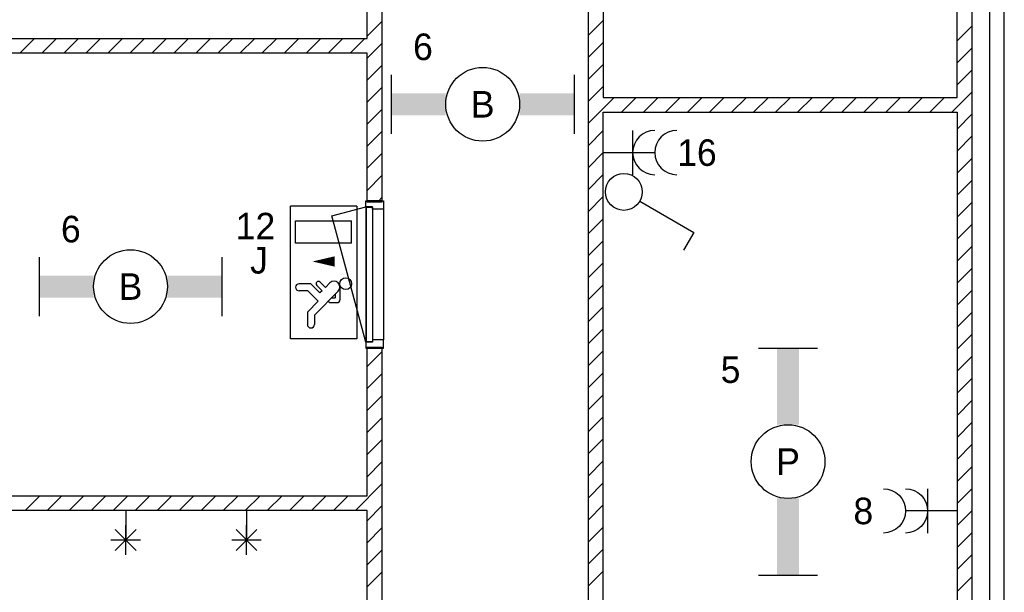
# Model space of a CAD drawing. Header units: millimetres. Extents: x -14827 to 65869, y -40284 to 56382.
# Tile 38 of 53: x 40356 to 47033, y 37055 to 40938. Entities that reach past the tile are written whole.
import ezdxf
from ezdxf.enums import TextEntityAlignment as Align

# ---------------------------------------------------------------- set-up
doc = ezdxf.new("R2010")
doc.units = ezdxf.units.MM
doc.header["$LTSCALE"] = 100
for name, color, linetype in [('AA32XI--_HOUT', 242, 'Continuous'), ('EL6222--', 130, 'Continuous'), ('EL6311--', 130, 'Continuous'), ('EL6350--', 130, 'Continuous'), ('xref', 9, 'Continuous')]:
    doc.layers.add(name, color=color, linetype=linetype)
doc.styles.add('BURO-018', font='BUROFONT', dxfattribs={"height": 180})

# ---------------------------------------------------------------- blocks, each defined once
blk = doc.blocks.new('1115B61540')
at = {"color": 0}
for p, q in [((-7.7, 2), (-7.7, -2)), ((7.7, 2), (7.7, -2))]:
    blk.add_line(p, q, dxfattribs=at)
at = {"color": 0, "linetype": 'Continuous'}
blk.add_circle((0, 0), 2.5, dxfattribs=at)
at = {"color": 0}
for points in [[(-2.5, 0.75), (-7.7, 0.75), (-2.5, -0.75), (-7.7, -0.75)], [(2.5, 0.75), (7.7, 0.75), (2.5, -0.75), (7.7, -0.75)]]:
    blk.add_solid(points, dxfattribs=at)
at = {"color": 0, "linetype": 'Continuous', "style": 'BURO-018'}
for tag, p in [('E_GKAST', (0, 8)), ('E_GROEP', (0, 5)), ('E_SGROEP', (4.5, 5)), ('E_ARMCODE', (0, 0)), ('E_SLET', (4.5, -3))]:
    blk.add_attdef(tag, text='', height=1.8, dxfattribs=at).set_placement(p, align=Align.MIDDLE)
blk = doc.blocks.new('111304A')
at = {"color": 0, "linetype": 'Continuous'}
for p, q in [((0, 1), (0, 4.5)), ((-1.5, 3), (1.5, 3))]:
    blk.add_line(p, q, dxfattribs=at)
for centre in [(0, 6), (0, 4.5)]:
    blk.add_arc(centre, 1.5, 180, 0, dxfattribs=at)
at = {"color": 0, "linetype": 'Continuous', "style": 'BURO-018'}
for tag, p in [('E_GKAST', (0, 11.5)), ('E_GROEP', (0, 8.5)), ('E_SGROEP', (4.5, 8.5))]:
    blk.add_attdef(tag, text='', height=1.8, dxfattribs=at).set_placement(p, align=Align.MIDDLE)
at = {"color": 0, "linetype": 'Continuous', "style": 'BURO-018', "flags": 1}
for tag, p in [('E_VERMCODE', (13, 8.5)), ('E_MATCODE', (0, 0))]:
    blk.add_attdef(tag, text='', height=1.8, dxfattribs=at).set_placement(p, align=Align.MIDDLE)
blk = doc.blocks.new('1114A1')
at = {"color": 0, "linetype": 'Continuous'}
for p, q in [((0.625, 3.333), (2.742, 7)), ((2.742, 7), (3.955, 6.3))]:
    blk.add_line(p, q, dxfattribs=at)
blk.add_circle((0, 2.25), 1.25, dxfattribs=at)
at = {"color": 0, "linetype": 'Continuous', "style": 'BURO-018'}
for tag, p in [('E_SLET1', (3.356, 9)), ('E_GROEP', (0, 0)), ('E_GKAST', (0, 0))]:
    blk.add_attdef(tag, text='', height=1.8, dxfattribs=at).set_placement(p, align=Align.MIDDLE)
at = {"color": 0, "linetype": 'Continuous', "style": 'BURO-018', "flags": 1}
for tag in ['E_MATCODE', 'E_SGROEP']:
    blk.add_attdef(tag, text='', height=1.8, dxfattribs=at).set_placement((0, 0), align=Align.MIDDLE)
blk = doc.blocks.new('1115B61240')
at = {"color": 0}
for p, q in [((-6.2, 2), (-6.2, -2)), ((6.2, 2), (6.2, -2))]:
    blk.add_line(p, q, dxfattribs=at)
at = {"color": 0, "linetype": 'Continuous'}
blk.add_circle((0, 0), 2.5, dxfattribs=at)
at = {"color": 0}
for points in [[(-2.5, 0.75), (-6.2, 0.75), (-2.5, -0.75), (-6.2, -0.75)], [(2.5, 0.75), (6.2, 0.75), (2.5, -0.75), (6.2, -0.75)]]:
    blk.add_solid(points, dxfattribs=at)
at = {"color": 0, "linetype": 'Continuous', "style": 'BURO-018'}
for tag, p in [('E_GKAST', (0, 8)), ('E_GROEP', (0, 5)), ('E_SGROEP', (4.5, 5)), ('E_ARMCODE', (0, 0)), ('E_SLET', (4.5, -3))]:
    blk.add_attdef(tag, text='', height=1.8, dxfattribs=at).set_placement(p, align=Align.MIDDLE)
blk = doc.blocks.new('1115C2J')
at = {"color": 0, "linetype": 'Continuous'}
for p, q in [((-4.5, 5.5), (4.5, 5.5)), ((-4.5, 1), (-4.5, 5.5)), ((4.5, 1), (4.5, 5.5)), ((-1.24, 4.309), (-1.24, 4.91)), ((-0.76, 4.11), (-0.76, 4.91)), ((2, 5.15), (3.5, 5.15)), ((2, 1.35), (2, 5.15)), ((3.5, 5.15), (3.5, 1.35)), ((-2.681, 4.35), (-3.52, 4.35)), ((-1.94, 3.609), (-2.681, 4.35)), ((-1.24, 4.309), (-1.94, 3.609)), ((-1.374, 3.496), (-0.76, 4.11)), ((-2.88, 3.87), (-3.52, 3.87)), ((-1.271, 2.261), (-2.88, 3.87)), ((-1.233, 3.354), (-1.374, 3.496)), ((-0.872, 3.715), (-1.233, 3.354)), ((-0.646, 3.489), (-1.007, 3.128)), ((-1.94, 2.93), (-2.04, 2.83)), ((-2.04, 2.83), (-2.04, 2.344)), ((-1.714, 2.704), (-1.72, 2.697)), ((-1.72, 2.697), (-1.72, 2.464)), ((-0.705, 2.827), (-1.007, 3.128)), ((-0.988, 2.144), (-1.84, 2.144)), ((-1.474, 2.464), (-1.72, 2.464)), ((2, 1.35), (3.5, 1.35)), ((4.5, 1), (-4.5, 1))]:
    blk.add_line(p, q, dxfattribs=at)
blk.add_lwpolyline([(0.75, 4, 0, 0.7, 0), (0.75, 2.5, 0.7, 0.7, 0)], format="xyseb", dxfattribs=at)
blk.add_circle((-0.76, 1.75), 0.4, dxfattribs=at)
for centre, radius, start, end in [((-1, 4.91), 0.24, 0, 180), ((-3.52, 4.11), 0.24, 90, 270), ((-0.759, 3.602), 0.16, 315, 135), ((-0.988, 2.544), 0.4, 225, 45), ((-1.84, 2.344), 0.2, 180, 270)]:
    blk.add_arc(centre, radius, start, end, dxfattribs=at)
at = {"color": 0, "linetype": 'Continuous', "style": 'BURO-018'}
for tag, p in [('E_GKAST', (0, 15.167)), ('E_GROEP', (0, 12.167)), ('E_SGROEP', (4.5, 12.167)), ('E_ARMCODE', (0, 8))]:
    blk.add_attdef(tag, text='', height=1.8, dxfattribs=at).set_placement(p, align=Align.MIDDLE)

msp = doc.modelspace()

# ---------------------------------------------------------------- hatches: boundary and pattern name
at = {"layer": 'AA32XI--_HOUT'}
h = msp.add_hatch(dxfattribs=at)
h.set_pattern_fill('', color=256, scale=880, angle=-90, style=0, pattern_type=0)
h.set_pattern_definition([])
h.paths.add_polyline_path([(42822.6, 39710), (42822.6, 39656), (42820.6, 39654), (42749.6, 39654), (42747.6, 39656), (42747.6, 39669), (42704.6, 39669), (42702.6, 39671), (42702.6, 39710), (42710.6, 39710), (42710.6, 39702), (42814.6, 39702), (42814.6, 39710)])
h = msp.add_hatch(dxfattribs=at)
h.set_pattern_fill('', color=256, scale=880, style=0, pattern_type=0)
h.set_pattern_definition([])
h.paths.add_polyline_path([(42822.6, 38710), (42822.6, 38764), (42820.6, 38766), (42749.6, 38766), (42747.6, 38764), (42747.6, 38751), (42704.6, 38751), (42702.6, 38749), (42702.6, 38710), (42710.6, 38710), (42710.6, 38718), (42814.6, 38718), (42814.6, 38710)])

# ---------------------------------------------------------------- linework, layer by layer
at = {"layer": 'xref'}
for p, q in [((46812.6, 47410), (46812.6, 32538.3)), ((46932.6, 47410), (46932.6, 32585.6)), ((47032.6, 32625), (47032.6, 47410)), ((46712.6, 40410), (46712.6, 42810)), ((42712.6, 40810), (42712.6, 41810)), ((42812.6, 41810), (42812.6, 39710)), ((44212.6, 36655), (44212.6, 41810)), ((44312.6, 41810), (44312.6, 40410)), ((42712.6, 40826), (42812.6, 40926)), ((44212.6, 40832.6), (44312.6, 40932.6)), ((46712.6, 40793.8), (46812.6, 40893.8)), ((35855.6, 40810), (42712.6, 40810)), ((40356.6, 40710), (40456.6, 40810)), ((40505.9, 40710), (40605.9, 40810)), ((40655.3, 40710), (40755.3, 40810)), ((40804.6, 40710), (40904.6, 40810)), ((40953.9, 40710), (41053.9, 40810)), ((41103.3, 40710), (41203.3, 40810)), ((41252.6, 40710), (41352.6, 40810)), ((41402, 40710), (41502, 40810)), ((41551.3, 40710), (41651.3, 40810)), ((41700.7, 40710), (41800.7, 40810)), ((41850, 40710), (41950, 40810)), ((41999.3, 40710), (42099.3, 40810)), ((42148.7, 40710), (42248.7, 40810)), ((42298, 40710), (42398, 40810)), ((42447.4, 40710), (42547.4, 40810)), ((42596.7, 40710), (42696.7, 40810)), ((42712.6, 40676.6), (42812.6, 40776.6)), ((44212.6, 40683.2), (44312.6, 40783.2)), ((46712.6, 40644.4), (46812.6, 40744.4)), ((42712.6, 40710), (35855.6, 40710)), ((42712.6, 39710), (42712.6, 40710)), ((42712.6, 40527.3), (42812.6, 40627.3)), ((44212.6, 40533.9), (44312.6, 40633.9)), ((46712.6, 40495.1), (46812.6, 40595.1)), ((42712.6, 40377.9), (42812.6, 40477.9)), ((44212.6, 40384.5), (44312.6, 40484.5)), ((44212.6, 40235.2), (44387.5, 40410)), ((44312.6, 40410), (46712.6, 40410)), ((44436.8, 40310), (44536.8, 40410)), ((44586.2, 40310), (44686.2, 40410)), ((44735.5, 40310), (44835.5, 40410)), ((44884.8, 40310), (44984.8, 40410)), ((45034.2, 40310), (45134.2, 40410)), ((45183.5, 40310), (45283.5, 40410)), ((45332.9, 40310), (45432.9, 40410)), ((45482.2, 40310), (45582.2, 40410)), ((45631.5, 40310), (45731.5, 40410)), ((45780.9, 40310), (45880.9, 40410)), ((45930.2, 40310), (46030.2, 40410)), ((46079.6, 40310), (46179.6, 40410)), ((46228.9, 40310), (46328.9, 40410)), ((46378.2, 40310), (46478.2, 40410)), ((46527.6, 40310), (46627.6, 40410)), ((46676.9, 40310), (46812.6, 40445.7)), ((42712.6, 40228.6), (42812.6, 40328.6)), ((44312.6, 36755), (44312.6, 40310)), ((44312.6, 40310), (46712.6, 40310)), ((46712.6, 40310), (46712.6, 34985)), ((46712.6, 40196.4), (46812.6, 40296.4)), ((42712.6, 40079.3), (42812.6, 40179.3)), ((44212.6, 40085.8), (44312.6, 40185.8)), ((46712.6, 40047.1), (46812.6, 40147.1)), ((42712.6, 39929.9), (42812.6, 40029.9)), ((44212.6, 39936.5), (44312.6, 40036.5)), ((46712.6, 39897.7), (46812.6, 39997.7)), ((42712.6, 39780.6), (42812.6, 39880.6)), ((44212.6, 39787.2), (44312.6, 39887.2)), ((46712.6, 39748.4), (46812.6, 39848.4)), ((42791.4, 39710), (42812.6, 39731.2)), ((44212.6, 39637.8), (44312.6, 39737.8)), ((42473.1, 39607.5), (42702.6, 39669)), ((42702.6, 39671), (42702.6, 39710)), ((42702.6, 39710), (42710.6, 39710)), ((42704.6, 39669), (42702.6, 39671)), ((42702.6, 39669), (42702.6, 38751)), ((42747.6, 39669), (42704.6, 39669)), ((42707.6, 38753), (42707.6, 39667)), ((42707.6, 39667), (42747.6, 39665)), ((42710.6, 39710), (42710.6, 39702)), ((42710.6, 39702), (42814.6, 39702)), ((42812.6, 39710), (42712.6, 39710)), ((42747.6, 39656), (42747.6, 39669)), ((42747.6, 39665), (42747.6, 38755)), ((42814.6, 39702), (42814.6, 39710)), ((42814.6, 39710), (42822.6, 39710)), ((42822.6, 39710), (42822.6, 39656)), ((46712.6, 39599), (46812.6, 39699)), ((42702.6, 38751), (42473.1, 39607.5)), ((42749.6, 39654), (42747.6, 39656)), ((42747.6, 39654), (42747.6, 38766)), ((42820.6, 39654), (42749.6, 39654)), ((42822.6, 39656), (42820.6, 39654)), ((42822.6, 39654), (42822.6, 38766)), ((44212.6, 39488.5), (44312.6, 39588.5)), ((46712.6, 39449.7), (46812.6, 39549.7)), ((44212.6, 39339.1), (44312.6, 39439.1)), ((46712.6, 39300.3), (46812.6, 39400.3)), ((44212.6, 39189.8), (44312.6, 39289.8)), ((46712.6, 39151), (46812.6, 39251)), ((44212.6, 39040.5), (44312.6, 39140.5)), ((46712.6, 39001.7), (46812.6, 39101.7)), ((44212.6, 38891.1), (44312.6, 38991.1)), ((46712.6, 38852.3), (46812.6, 38952.3)), ((44212.6, 38741.8), (44312.6, 38841.8)), ((46712.6, 38703), (46812.6, 38803)), ((42704.6, 38751), (42702.6, 38749)), ((42702.6, 38749), (42702.6, 38710)), ((42747.6, 38751), (42704.6, 38751)), ((42747.6, 38755), (42707.6, 38753)), ((42749.6, 38766), (42747.6, 38764)), ((42747.6, 38764), (42747.6, 38751)), ((42820.6, 38766), (42749.6, 38766)), ((42822.6, 38764), (42820.6, 38766)), ((42822.6, 38710), (42822.6, 38764)), ((42702.6, 38710), (42710.6, 38710)), ((42710.6, 38710), (42710.6, 38718)), ((42710.6, 38718), (42814.6, 38718)), ((42712.6, 37710), (42712.6, 38710)), ((42712.6, 38710), (42812.6, 38710)), ((42712.6, 38585.8), (42812.6, 38685.8)), ((42812.6, 38710), (42812.6, 32910)), ((42814.6, 38718), (42814.6, 38710)), ((42814.6, 38710), (42822.6, 38710)), ((44212.6, 38592.4), (44312.6, 38692.4)), ((46712.6, 38553.6), (46812.6, 38653.6)), ((42712.6, 38436.5), (42812.6, 38536.5)), ((44212.6, 38443.1), (44312.6, 38543.1)), ((46712.6, 38404.3), (46812.6, 38504.3)), ((44212.6, 38293.8), (44312.6, 38393.8)), ((42712.6, 38287.2), (42812.6, 38387.2)), ((46712.6, 38255), (46812.6, 38355)), ((42712.6, 38137.8), (42812.6, 38237.8)), ((44212.6, 38144.4), (44312.6, 38244.4)), ((46712.6, 38105.6), (46812.6, 38205.6)), ((42712.6, 37988.5), (42812.6, 38088.5)), ((44212.6, 37995.1), (44312.6, 38095.1)), ((46712.6, 37956.3), (46812.6, 38056.3)), ((42712.6, 37839.1), (42812.6, 37939.1)), ((44212.6, 37845.7), (44312.6, 37945.7)), ((46712.6, 37806.9), (46812.6, 37906.9)), ((42632.9, 37610), (42812.6, 37789.8)), ((44212.6, 37696.4), (44312.6, 37796.4)), ((46712.6, 37657.6), (46812.6, 37757.6)), ((39326.1, 37710), (42712.6, 37710)), ((40392.7, 37610), (40492.7, 37710)), ((40542.1, 37610), (40642.1, 37710)), ((40691.4, 37610), (40791.4, 37710)), ((40840.8, 37610), (40940.8, 37710)), ((40990.1, 37610), (41090.1, 37710)), ((41139.4, 37610), (41239.4, 37710)), ((41288.8, 37610), (41388.8, 37710)), ((41438.1, 37610), (41538.1, 37710)), ((41587.5, 37610), (41687.5, 37710)), ((41736.8, 37610), (41836.8, 37710)), ((41886.2, 37610), (41986.2, 37710)), ((42035.5, 37610), (42135.5, 37710)), ((42184.8, 37610), (42284.8, 37710)), ((42334.2, 37610), (42434.2, 37710)), ((42483.5, 37610), (42583.5, 37710)), ((42712.6, 37610), (39437.6, 37610)), ((41075.1, 37610), (41075.1, 37410)), ((41893.9, 37610), (41893.9, 37410)), ((42712.6, 37540.5), (42812.6, 37640.5)), ((42712.6, 35210), (42712.6, 37610)), ((44212.6, 37547.1), (44312.6, 37647.1)), ((46712.6, 37508.3), (46812.6, 37608.3)), ((41004.4, 37339.3), (41145.8, 37480.7)), ((41145.8, 37339.3), (41004.4, 37480.7)), ((41075.1, 37310), (41075.1, 37510)), ((41823.2, 37339.3), (41964.6, 37480.7)), ((41964.6, 37339.3), (41823.2, 37480.7)), ((41893.9, 37310), (41893.9, 37510)), ((42712.6, 37391.1), (42812.6, 37491.1)), ((44212.6, 37397.7), (44312.6, 37497.7)), ((46712.6, 37358.9), (46812.6, 37458.9)), ((40975.1, 37410), (41175.1, 37410)), ((41793.9, 37410), (41993.9, 37410)), ((42712.6, 37241.8), (42812.6, 37341.8)), ((44212.6, 37248.4), (44312.6, 37348.4)), ((46712.6, 37209.6), (46812.6, 37309.6)), ((42712.6, 37092.4), (42812.6, 37192.4)), ((44212.6, 37099), (44312.6, 37199)), ((46712.6, 37060.2), (46812.6, 37160.2))]:
    msp.add_line(p, q, dxfattribs=at)

# ---------------------------------------------------------------- block references
at = {"layer": 'EL6222--'}
ref = msp.add_blockref('111304A', (44212.6, 40036.5), dxfattribs=dict(at, xscale=100, yscale=100, zscale=100, rotation=270))
ref.add_attrib('E_GROEP', '16', dxfattribs={"layer": '0', "color": 7, "linetype": 'Continuous', "height": 180, "style": 'BURO-018'}).set_placement((44948.6, 40036.5), align=Align.MIDDLE)
ref = msp.add_blockref('111304A', (46812.6, 37606.8), dxfattribs=dict(at, xscale=-100, yscale=100, zscale=100, rotation=90))
ref.add_attrib('E_GROEP', '8', dxfattribs={"layer": '0', "color": 7, "linetype": 'Continuous', "height": 180, "style": 'BURO-018'}).set_placement((46076.6, 37606.8), align=Align.MIDDLE)
at = {"layer": 'EL6311--'}
ref = msp.add_blockref('1115B61240', (43495.7, 40364.2), dxfattribs=dict(at, xscale=100, yscale=100, zscale=100))
ref.add_attrib('E_ARMCODE', 'B', dxfattribs={"layer": '0', "color": 7, "linetype": 'Continuous', "height": 180, "style": 'BURO-018'}).set_placement((43495.7, 40364.2), align=Align.MIDDLE)
ref.add_attrib('E_GROEP', '6', dxfattribs={"layer": '0', "color": 7, "linetype": 'Continuous', "height": 180, "style": 'BURO-018'}).set_placement((43090.8, 40754.2), align=Align.MIDDLE)
at = {"layer": 'EL6311--', "xscale": 100, "yscale": 100, "zscale": 100, "rotation": 270}
msp.add_blockref('1114A1', (44228, 39769.9), dxfattribs=at)
at = {"layer": 'EL6311--'}
ref = msp.add_blockref('1115B61240', (41108, 39128.2), dxfattribs=dict(at, xscale=100, yscale=100, zscale=100))
ref.add_attrib('E_ARMCODE', 'B', dxfattribs={"layer": '0', "color": 7, "linetype": 'Continuous', "height": 180, "style": 'BURO-018'}).set_placement((41108, 39128.2), align=Align.MIDDLE)
ref.add_attrib('E_GROEP', '6', dxfattribs={"layer": '0', "color": 7, "linetype": 'Continuous', "height": 180, "style": 'BURO-018'}).set_placement((40703.2, 39518.2), align=Align.MIDDLE)
ref = msp.add_blockref('1115B61540', (45566.5, 37941.5), dxfattribs=dict(at, xscale=100, yscale=100, zscale=100, rotation=90))
ref.add_attrib('E_ARMCODE', 'P', dxfattribs={"layer": '0', "color": 7, "linetype": 'Continuous', "height": 180, "style": 'BURO-018'}).set_placement((45566.5, 37941.5), align=Align.MIDDLE)
ref.add_attrib('E_GROEP', '5', dxfattribs={"layer": '0', "color": 7, "linetype": 'Continuous', "height": 180, "style": 'BURO-018'}).set_placement((45176.5, 38563.5), align=Align.MIDDLE)
at = {"layer": 'EL6350--'}
ref = msp.add_blockref('1115C2J', (42742.1, 39223.3), dxfattribs=dict(at, xscale=100, yscale=100, zscale=100, rotation=90))
ref.add_attrib('E_ARMCODE', 'J', dxfattribs={"layer": '0', "color": 7, "linetype": 'Continuous', "height": 180, "style": 'BURO-018'}).set_placement((41978.8, 39304.7), align=Align.MIDDLE)
ref.add_attrib('E_GROEP', '12', dxfattribs={"layer": '0', "color": 7, "linetype": 'Continuous', "height": 180, "style": 'BURO-018'}).set_placement((41955.3, 39539.5), align=Align.MIDDLE)

doc.saveas('drawing.dxf')
